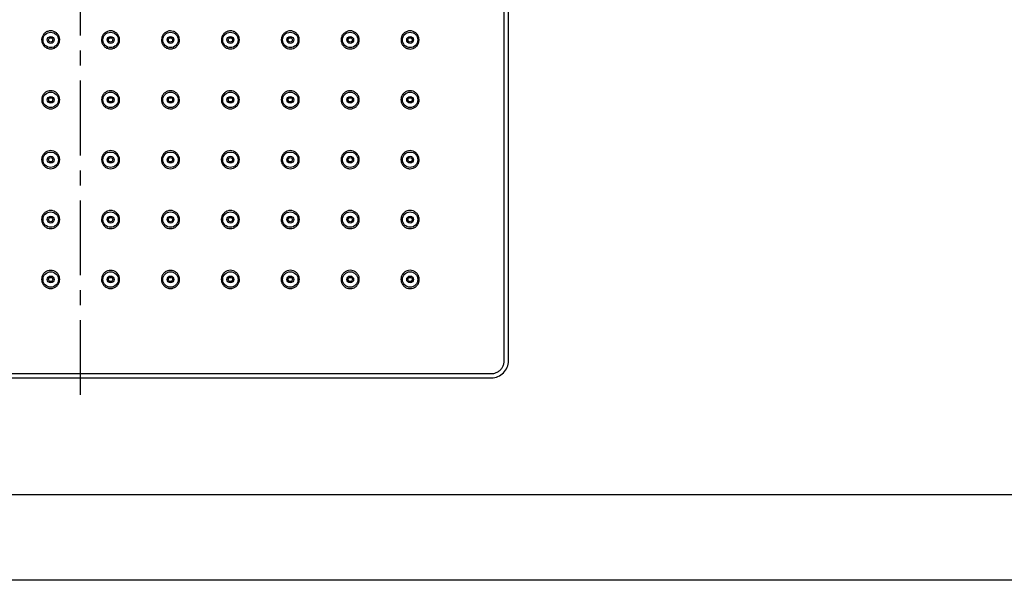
# Model space of a CAD drawing. Extents: x 4390 to 4810, y 960 to 1257.
# Tile 2 of 5: x 4506 to 4621, y 960 to 1025. Entities that reach past the tile are written whole.
import ezdxf

# ---------------------------------------------------------------- set-up
doc = ezdxf.new("R2010")
doc.units = 0
doc.header["$LTSCALE"] = 7
doc.header["$MEASUREMENT"] = 0
doc.linetypes.add('CENTER', pattern=[2, 1.25, -0.25, 0.25, -0.25])
doc.layers.get('0').update_dxf_attribs({"color": 2, "linetype": 'CONTINUOUS'})
doc.layers.add('CL', color=1, linetype='CENTER')
doc.layers.add('TXT', color=4, linetype='CONTINUOUS')

# ---------------------------------------------------------------- blocks, each defined once
blk = doc.blocks.new('BORDER')
blk.add_line((0, 0), (1, 0))

msp = doc.modelspace()

# ---------------------------------------------------------------- linework, layer by layer
at = {"color": 7, "linetype": 'Continuous'}
for p, q in [((4562.89, 985.44), (4562.89, 1081.45)), ((4563.39, 985.44), (4563.39, 1081.44)), ((4465.38, 983.94), (4561.39, 983.94)), ((4465.39, 983.44), (4561.39, 983.44))]:
    msp.add_line(p, q, dxfattribs=at)
for centre, radius in [((4509.89, 1022.94), 0.899), ((4509.89, 1022.94), 0.4), ((4509.89, 1022.94), 0.25), ((4516.89, 1022.94), 0.899), ((4516.89, 1022.94), 0.4), ((4516.89, 1022.94), 0.25), ((4523.89, 1022.94), 0.899), ((4523.89, 1022.94), 0.4), ((4523.89, 1022.94), 0.25), ((4530.89, 1022.94), 0.899), ((4530.89, 1022.94), 0.4), ((4530.89, 1022.94), 0.25), ((4537.89, 1022.94), 0.899), ((4537.89, 1022.94), 0.4), ((4537.89, 1022.94), 0.25), ((4544.89, 1022.94), 0.899), ((4544.89, 1022.94), 0.4), ((4544.89, 1022.94), 0.25), ((4551.89, 1022.94), 0.899), ((4551.89, 1022.94), 0.4), ((4551.89, 1022.94), 0.25), ((4509.89, 1015.94), 0.899), ((4509.89, 1015.94), 0.4), ((4509.89, 1015.94), 0.25), ((4516.89, 1015.94), 0.899), ((4516.89, 1015.94), 0.4), ((4516.89, 1015.94), 0.25), ((4523.89, 1015.94), 0.899), ((4523.89, 1015.94), 0.4), ((4523.89, 1015.94), 0.25), ((4530.89, 1015.94), 0.899), ((4530.89, 1015.94), 0.4), ((4530.89, 1015.94), 0.25), ((4537.89, 1015.94), 0.899), ((4537.89, 1015.94), 0.4), ((4537.89, 1015.94), 0.25), ((4544.89, 1015.94), 0.899), ((4544.89, 1015.94), 0.4), ((4544.89, 1015.94), 0.25), ((4551.89, 1015.94), 0.899), ((4551.89, 1015.94), 0.4), ((4551.89, 1015.94), 0.25), ((4509.89, 1008.94), 0.899), ((4509.89, 1008.94), 0.4), ((4509.89, 1008.94), 0.25), ((4516.89, 1008.94), 0.899), ((4516.89, 1008.94), 0.4), ((4516.89, 1008.94), 0.25), ((4523.89, 1008.94), 0.899), ((4523.89, 1008.94), 0.4), ((4523.89, 1008.94), 0.25), ((4530.89, 1008.94), 0.899), ((4530.89, 1008.94), 0.4), ((4530.89, 1008.94), 0.25), ((4537.89, 1008.94), 0.899), ((4537.89, 1008.94), 0.4), ((4537.89, 1008.94), 0.25), ((4544.89, 1008.94), 0.899), ((4544.89, 1008.94), 0.4), ((4544.89, 1008.94), 0.25), ((4551.89, 1008.94), 0.899), ((4551.89, 1008.94), 0.4), ((4551.89, 1008.94), 0.25), ((4509.89, 1001.94), 0.899), ((4509.89, 1001.94), 0.4), ((4516.89, 1001.94), 0.899), ((4516.89, 1001.94), 0.4), ((4523.89, 1001.94), 0.899), ((4523.89, 1001.94), 0.4), ((4530.89, 1001.94), 0.899), ((4530.89, 1001.94), 0.4), ((4537.89, 1001.94), 0.899), ((4537.89, 1001.94), 0.4), ((4544.89, 1001.94), 0.899), ((4544.89, 1001.94), 0.4), ((4551.89, 1001.94), 0.899), ((4551.89, 1001.94), 0.4), ((4509.89, 1001.94), 0.25), ((4516.89, 1001.94), 0.25), ((4523.89, 1001.94), 0.25), ((4530.89, 1001.94), 0.25), ((4537.89, 1001.94), 0.25), ((4544.89, 1001.94), 0.25), ((4551.89, 1001.94), 0.25), ((4509.89, 994.94), 0.899), ((4509.89, 994.94), 0.4), ((4516.89, 994.94), 0.899), ((4516.89, 994.94), 0.4), ((4523.89, 994.94), 0.899), ((4523.89, 994.94), 0.4), ((4530.89, 994.94), 0.899), ((4530.89, 994.94), 0.4), ((4537.89, 994.94), 0.899), ((4537.89, 994.94), 0.4), ((4544.89, 994.94), 0.899), ((4544.89, 994.94), 0.4), ((4551.89, 994.94), 0.899), ((4551.89, 994.94), 0.4), ((4509.89, 994.94), 0.25), ((4516.89, 994.94), 0.25), ((4523.89, 994.94), 0.25), ((4530.89, 994.94), 0.25), ((4537.89, 994.94), 0.25), ((4544.89, 994.94), 0.25), ((4551.89, 994.94), 0.25)]:
    msp.add_circle(centre, radius, dxfattribs=at)
msp.add_arc((4561.39, 985.44), 2, 270, 0.0102, dxfattribs=at)
for points, start_tangent, end_tangent in [([(4509.89, 1024), (4509.54, 1023.94), (4509.23, 1023.77), (4509, 1023.51), (4508.86, 1023.17), (4508.84, 1022.8), (4508.96, 1022.45), (4509.2, 1022.15), (4509.52, 1021.96), (4509.89, 1021.89)], (-1, 0.000034), (1, 0.000034)), ([(4509.89, 1021.89), (4510.26, 1021.96), (4510.58, 1022.15), (4510.82, 1022.45), (4510.93, 1022.8), (4510.92, 1023.17), (4510.79, 1023.5), (4510.55, 1023.76), (4510.24, 1023.94), (4509.89, 1024)], (1, 0.000034), (-1, 0.000034)), ([(4516.89, 1024), (4516.54, 1023.94), (4516.23, 1023.76), (4515.99, 1023.5), (4515.86, 1023.17), (4515.84, 1022.8), (4515.96, 1022.45), (4516.19, 1022.15), (4516.52, 1021.96), (4516.89, 1021.89)], (-1, -0.000034), (1, -0.000034)), ([(4516.89, 1021.89), (4517.26, 1021.96), (4517.58, 1022.15), (4517.82, 1022.45), (4517.93, 1022.8), (4517.92, 1023.17), (4517.78, 1023.51), (4517.54, 1023.77), (4517.24, 1023.94), (4516.89, 1024)], (1, -0.000034), (-1, -0.000034)), ([(4523.89, 1024), (4523.53, 1023.94), (4523.22, 1023.76), (4522.99, 1023.49), (4522.86, 1023.16), (4522.85, 1022.8), (4522.96, 1022.45), (4523.19, 1022.15), (4523.52, 1021.96), (4523.89, 1021.89)], (-1, -0.000101), (1, -0.000101)), ([(4523.89, 1021.89), (4524.25, 1021.96), (4524.58, 1022.14), (4524.81, 1022.43), (4524.93, 1022.78), (4524.92, 1023.16), (4524.78, 1023.5), (4524.54, 1023.77), (4524.23, 1023.94), (4523.89, 1024)], (1, -0.000101), (-1, -0.000101)), ([(4530.89, 1024), (4530.51, 1023.93), (4530.2, 1023.75), (4529.98, 1023.47), (4529.85, 1023.14), (4529.85, 1022.77), (4529.97, 1022.43), (4530.2, 1022.14), (4530.52, 1021.96), (4530.89, 1021.89)], (-1, -0.000168), (1, -0.000168)), ([(4530.89, 1021.89), (4531.25, 1021.95), (4531.57, 1022.14), (4531.81, 1022.43), (4531.93, 1022.77), (4531.92, 1023.15), (4531.79, 1023.49), (4531.55, 1023.77), (4531.24, 1023.94), (4530.89, 1024)], (1, -0.000168), (-1, -0.000168)), ([(4537.89, 1024), (4537.53, 1023.94), (4537.21, 1023.75), (4536.98, 1023.48), (4536.85, 1023.14), (4536.85, 1022.77), (4536.97, 1022.43), (4537.2, 1022.14), (4537.52, 1021.95), (4537.89, 1021.89)], (-1, -0.000235), (1, -0.000235)), ([(4537.89, 1021.89), (4538.25, 1021.95), (4538.57, 1022.14), (4538.81, 1022.42), (4538.93, 1022.77), (4538.93, 1023.14), (4538.8, 1023.48), (4538.56, 1023.76), (4538.24, 1023.94), (4537.89, 1024)], (1, -0.000235), (-1, -0.000235)), ([(4544.89, 1024), (4544.53, 1023.94), (4544.21, 1023.75), (4543.97, 1023.48), (4543.85, 1023.13), (4543.85, 1022.77), (4543.97, 1022.42), (4544.2, 1022.14), (4544.52, 1021.95), (4544.89, 1021.89)], (-1, -0.000302), (1, -0.000302)), ([(4544.89, 1021.89), (4545.25, 1021.95), (4545.57, 1022.14), (4545.81, 1022.42), (4545.93, 1022.77), (4545.93, 1023.14), (4545.8, 1023.48), (4545.56, 1023.76), (4545.24, 1023.94), (4544.89, 1024)], (1, -0.000302), (-1, -0.000302)), ([(4551.89, 1024), (4551.53, 1023.94), (4551.21, 1023.76), (4550.97, 1023.48), (4550.85, 1023.13), (4550.84, 1022.77), (4550.97, 1022.42), (4551.2, 1022.14), (4551.52, 1021.95), (4551.89, 1021.88)], (-1, -0.00037), (1, -0.00037)), ([(4551.89, 1021.88), (4552.25, 1021.95), (4552.57, 1022.13), (4552.81, 1022.42), (4552.93, 1022.76), (4552.93, 1023.13), (4552.8, 1023.48), (4552.56, 1023.76), (4552.25, 1023.94), (4551.89, 1024)], (1, -0.00037), (-1, -0.00037)), ([(4509.89, 1017), (4509.54, 1016.94), (4509.22, 1016.76), (4508.99, 1016.49), (4508.86, 1016.16), (4508.85, 1015.79), (4508.97, 1015.43), (4509.2, 1015.14), (4509.52, 1014.95), (4509.89, 1014.89)], (-1, 0.000034), (1, 0.000034)), ([(4509.89, 1014.89), (4510.25, 1014.95), (4510.58, 1015.15), (4510.81, 1015.43), (4510.93, 1015.79), (4510.92, 1016.15), (4510.79, 1016.49), (4510.56, 1016.76), (4510.24, 1016.94), (4509.89, 1017)], (1, 0.000034), (-1, 0.000034)), ([(4516.89, 1017), (4516.53, 1016.94), (4516.22, 1016.76), (4515.99, 1016.49), (4515.85, 1016.15), (4515.85, 1015.79), (4515.97, 1015.44), (4516.2, 1015.15), (4516.52, 1014.96), (4516.89, 1014.89)], (-1, -0.000034), (1, -0.000034)), ([(4516.89, 1014.89), (4517.25, 1014.95), (4517.58, 1015.15), (4517.81, 1015.43), (4517.93, 1015.79), (4517.92, 1016.16), (4517.79, 1016.49), (4517.55, 1016.76), (4517.24, 1016.94), (4516.89, 1017)], (1, -0.000034), (-1, -0.000034)), ([(4523.89, 1017), (4523.53, 1016.94), (4523.22, 1016.76), (4522.98, 1016.49), (4522.85, 1016.15), (4522.85, 1015.79), (4522.96, 1015.44), (4523.2, 1015.15), (4523.52, 1014.96), (4523.89, 1014.89)], (-1, -0.000101), (1, -0.000101)), ([(4523.89, 1014.89), (4524.25, 1014.95), (4524.58, 1015.14), (4524.81, 1015.43), (4524.93, 1015.78), (4524.92, 1016.15), (4524.79, 1016.49), (4524.55, 1016.76), (4524.24, 1016.94), (4523.89, 1017)], (1, -0.000101), (-1, -0.000101)), ([(4530.89, 1017), (4530.53, 1016.94), (4530.22, 1016.76), (4529.98, 1016.48), (4529.85, 1016.15), (4529.85, 1015.78), (4529.96, 1015.43), (4530.2, 1015.14), (4530.52, 1014.95), (4530.89, 1014.89)], (-1, -0.000168), (1, -0.000168)), ([(4530.89, 1014.89), (4531.25, 1014.95), (4531.57, 1015.14), (4531.81, 1015.42), (4531.93, 1015.77), (4531.93, 1016.15), (4531.79, 1016.49), (4531.55, 1016.76), (4531.24, 1016.94), (4530.89, 1017)], (1, -0.000168), (-1, -0.000168)), ([(4537.89, 1017), (4537.53, 1016.94), (4537.21, 1016.76), (4536.98, 1016.48), (4536.85, 1016.14), (4536.85, 1015.78), (4536.97, 1015.43), (4537.2, 1015.14), (4537.52, 1014.95), (4537.89, 1014.89)], (-1, -0.000235), (1, -0.000235)), ([(4537.89, 1014.89), (4538.25, 1014.95), (4538.57, 1015.14), (4538.81, 1015.42), (4538.93, 1015.77), (4538.93, 1016.14), (4538.8, 1016.49), (4538.56, 1016.76), (4538.24, 1016.94), (4537.89, 1017)], (1, -0.000235), (-1, -0.000235)), ([(4544.89, 1017), (4544.53, 1016.94), (4544.21, 1016.76), (4543.98, 1016.48), (4543.85, 1016.14), (4543.84, 1015.77), (4543.97, 1015.43), (4544.2, 1015.14), (4544.52, 1014.95), (4544.89, 1014.88)], (-1, -0.000302), (1, -0.000302)), ([(4544.89, 1014.88), (4545.25, 1014.95), (4545.57, 1015.13), (4545.81, 1015.42), (4545.93, 1015.76), (4545.93, 1016.14), (4545.8, 1016.48), (4545.56, 1016.76), (4545.24, 1016.94), (4544.89, 1017)], (1, -0.000302), (-1, -0.000302)), ([(4551.89, 1017.01), (4551.53, 1016.94), (4551.21, 1016.76), (4550.97, 1016.48), (4550.84, 1016.13), (4550.84, 1015.77), (4550.96, 1015.42), (4551.2, 1015.14), (4551.52, 1014.95), (4551.89, 1014.88)], (-1, -0.00037), (1, -0.00037)), ([(4551.89, 1014.88), (4552.25, 1014.95), (4552.57, 1015.13), (4552.81, 1015.42), (4552.94, 1015.77), (4552.93, 1016.14), (4552.8, 1016.48), (4552.56, 1016.76), (4552.25, 1016.94), (4551.89, 1017.01)], (1, -0.00037), (-1, -0.00037)), ([(4509.89, 1010), (4509.54, 1009.94), (4509.22, 1009.76), (4508.98, 1009.49), (4508.85, 1009.15), (4508.85, 1008.78), (4508.97, 1008.43), (4509.2, 1008.14), (4509.52, 1007.95), (4509.89, 1007.89)], (-1, 0.000034), (1, 0.000034)), ([(4509.89, 1007.89), (4510.25, 1007.95), (4510.57, 1008.14), (4510.81, 1008.43), (4510.93, 1008.78), (4510.93, 1009.15), (4510.8, 1009.48), (4510.56, 1009.76), (4510.25, 1009.94), (4509.89, 1010)], (1, 0.000034), (-1, 0.000034)), ([(4516.89, 1010), (4516.53, 1009.94), (4516.22, 1009.76), (4515.98, 1009.48), (4515.85, 1009.15), (4515.85, 1008.78), (4515.97, 1008.43), (4516.2, 1008.14), (4516.52, 1007.95), (4516.89, 1007.89)], (-1, -0.000034), (1, -0.000034)), ([(4516.89, 1007.89), (4517.25, 1007.95), (4517.57, 1008.14), (4517.81, 1008.43), (4517.93, 1008.78), (4517.92, 1009.15), (4517.79, 1009.49), (4517.56, 1009.76), (4517.25, 1009.94), (4516.89, 1010)], (1, -0.000034), (-1, -0.000034)), ([(4523.89, 1010), (4523.53, 1009.94), (4523.21, 1009.76), (4522.98, 1009.48), (4522.85, 1009.14), (4522.85, 1008.78), (4522.97, 1008.43), (4523.2, 1008.14), (4523.52, 1007.95), (4523.89, 1007.89)], (-1, -0.000101), (1, -0.000101)), ([(4523.89, 1007.89), (4524.25, 1007.95), (4524.57, 1008.14), (4524.81, 1008.43), (4524.93, 1008.78), (4524.93, 1009.15), (4524.79, 1009.49), (4524.56, 1009.76), (4524.24, 1009.94), (4523.89, 1010)], (1, -0.000101), (-1, -0.000101)), ([(4530.89, 1010), (4530.53, 1009.94), (4530.21, 1009.76), (4529.98, 1009.48), (4529.85, 1009.14), (4529.84, 1008.78), (4529.97, 1008.43), (4530.2, 1008.14), (4530.52, 1007.95), (4530.89, 1007.89)], (-1, -0.000168), (1, -0.000168)), ([(4530.89, 1007.89), (4531.25, 1007.95), (4531.57, 1008.14), (4531.81, 1008.42), (4531.93, 1008.77), (4531.93, 1009.15), (4531.8, 1009.49), (4531.56, 1009.76), (4531.24, 1009.94), (4530.89, 1010)], (1, -0.000168), (-1, -0.000168)), ([(4537.89, 1010), (4537.53, 1009.94), (4537.21, 1009.76), (4536.98, 1009.48), (4536.85, 1009.14), (4536.84, 1008.77), (4536.96, 1008.43), (4537.2, 1008.14), (4537.52, 1007.95), (4537.89, 1007.89)], (-1, -0.000235), (1, -0.000235)), ([(4537.89, 1007.89), (4538.25, 1007.95), (4538.57, 1008.14), (4538.81, 1008.42), (4538.93, 1008.77), (4538.93, 1009.14), (4538.8, 1009.49), (4538.56, 1009.76), (4538.24, 1009.94), (4537.89, 1010)], (1, -0.000235), (-1, -0.000235)), ([(4544.89, 1010), (4544.53, 1009.94), (4544.21, 1009.76), (4543.97, 1009.48), (4543.85, 1009.14), (4543.84, 1008.77), (4543.96, 1008.42), (4544.2, 1008.14), (4544.52, 1007.95), (4544.89, 1007.88)], (-1, -0.000302), (1, -0.000302)), ([(4544.89, 1007.88), (4545.25, 1007.95), (4545.57, 1008.13), (4545.81, 1008.42), (4545.93, 1008.77), (4545.93, 1009.14), (4545.8, 1009.49), (4545.56, 1009.76), (4545.24, 1009.94), (4544.89, 1010)], (1, -0.000302), (-1, -0.000302)), ([(4551.89, 1010.01), (4551.53, 1009.94), (4551.21, 1009.76), (4550.97, 1009.48), (4550.84, 1009.14), (4550.84, 1008.77), (4550.96, 1008.42), (4551.2, 1008.13), (4551.52, 1007.95), (4551.89, 1007.88)], (-1, -0.00037), (1, -0.00037)), ([(4551.89, 1007.88), (4552.25, 1007.95), (4552.58, 1008.13), (4552.81, 1008.42), (4552.94, 1008.77), (4552.93, 1009.14), (4552.8, 1009.48), (4552.56, 1009.76), (4552.25, 1009.95), (4551.89, 1010.01)], (1, -0.00037), (-1, -0.00037)), ([(4509.89, 1003), (4509.53, 1002.94), (4509.22, 1002.76), (4508.98, 1002.49), (4508.85, 1002.14), (4508.84, 1001.77), (4508.97, 1001.42), (4509.2, 1001.14), (4509.52, 1000.95), (4509.89, 1000.89)], (-1, 0.000034), (1, 0.000034)), ([(4509.89, 1000.89), (4510.25, 1000.95), (4510.57, 1001.14), (4510.81, 1001.42), (4510.93, 1001.77), (4510.93, 1002.14), (4510.8, 1002.48), (4510.56, 1002.76), (4510.25, 1002.94), (4509.89, 1003)], (1, 0.000034), (-1, 0.000034)), ([(4516.89, 1003), (4516.53, 1002.94), (4516.21, 1002.76), (4515.98, 1002.48), (4515.85, 1002.14), (4515.84, 1001.77), (4515.97, 1001.43), (4516.2, 1001.14), (4516.52, 1000.95), (4516.89, 1000.89)], (-1, -0.000034), (1, -0.000034)), ([(4516.89, 1000.89), (4517.25, 1000.95), (4517.57, 1001.14), (4517.81, 1001.42), (4517.93, 1001.78), (4517.93, 1002.14), (4517.8, 1002.48), (4517.56, 1002.76), (4517.25, 1002.94), (4516.89, 1003)], (1, -0.000034), (-1, -0.000034)), ([(4523.89, 1003), (4523.53, 1002.94), (4523.21, 1002.76), (4522.98, 1002.48), (4522.85, 1002.14), (4522.84, 1001.77), (4522.97, 1001.43), (4523.2, 1001.14), (4523.52, 1000.95), (4523.89, 1000.89)], (-1, -0.000101), (1, -0.000101)), ([(4523.89, 1000.89), (4524.25, 1000.95), (4524.57, 1001.14), (4524.81, 1001.42), (4524.93, 1001.77), (4524.93, 1002.14), (4524.8, 1002.49), (4524.56, 1002.76), (4524.25, 1002.94), (4523.89, 1003)], (1, -0.000101), (-1, -0.000101)), ([(4530.89, 1003), (4530.53, 1002.94), (4530.21, 1002.76), (4529.98, 1002.48), (4529.85, 1002.14), (4529.84, 1001.77), (4529.96, 1001.43), (4530.2, 1001.14), (4530.52, 1000.95), (4530.89, 1000.88)], (-1, -0.000168), (1, -0.000168)), ([(4530.89, 1000.88), (4531.25, 1000.95), (4531.57, 1001.13), (4531.81, 1001.42), (4531.93, 1001.76), (4531.93, 1002.14), (4531.8, 1002.48), (4531.56, 1002.76), (4531.25, 1002.94), (4530.89, 1003)], (1, -0.000168), (-1, -0.000168)), ([(4537.89, 1003), (4537.53, 1002.94), (4537.21, 1002.76), (4536.97, 1002.48), (4536.85, 1002.14), (4536.84, 1001.77), (4536.96, 1001.42), (4537.2, 1001.14), (4537.52, 1000.95), (4537.89, 1000.88)], (-1, -0.000235), (1, -0.000235)), ([(4537.89, 1000.88), (4538.25, 1000.95), (4538.58, 1001.14), (4538.81, 1001.42), (4538.94, 1001.77), (4538.93, 1002.14), (4538.8, 1002.49), (4538.56, 1002.76), (4538.25, 1002.94), (4537.89, 1003)], (1, -0.000235), (-1, -0.000235)), ([(4544.89, 1003.01), (4544.53, 1002.94), (4544.21, 1002.76), (4543.97, 1002.48), (4543.84, 1002.14), (4543.84, 1001.77), (4543.96, 1001.42), (4544.2, 1001.14), (4544.52, 1000.95), (4544.89, 1000.88)], (-1, -0.000302), (1, -0.000303)), ([(4544.89, 1000.88), (4545.25, 1000.95), (4545.58, 1001.13), (4545.81, 1001.42), (4545.94, 1001.77), (4545.93, 1002.14), (4545.8, 1002.49), (4545.56, 1002.76), (4545.25, 1002.94), (4544.89, 1003.01)], (1, -0.000303), (-1, -0.000302)), ([(4551.89, 1003.01), (4551.53, 1002.95), (4551.21, 1002.76), (4550.97, 1002.48), (4550.84, 1002.14), (4550.84, 1001.77), (4550.96, 1001.42), (4551.2, 1001.13), (4551.52, 1000.94), (4551.89, 1000.88)], (-1, -0.00037), (1, -0.00037)), ([(4551.89, 1000.88), (4552.25, 1000.94), (4552.58, 1001.13), (4552.81, 1001.42), (4552.94, 1001.77), (4552.94, 1002.14), (4552.81, 1002.49), (4552.57, 1002.77), (4552.25, 1002.95), (4551.89, 1003.01)], (1, -0.00037), (-1, -0.00037)), ([(4509.89, 996), (4509.53, 995.94), (4509.21, 995.76), (4508.98, 995.48), (4508.85, 995.14), (4508.84, 994.77), (4508.97, 994.42), (4509.2, 994.14), (4509.52, 993.95), (4509.89, 993.88)], (-1, 0.000034), (1, 0.000034)), ([(4509.89, 993.88), (4510.25, 993.95), (4510.57, 994.14), (4510.81, 994.42), (4510.93, 994.77), (4510.93, 995.14), (4510.8, 995.48), (4510.57, 995.76), (4510.25, 995.94), (4509.89, 996)], (1, 0.000034), (-1, 0.000034)), ([(4516.89, 996), (4516.53, 995.94), (4516.21, 995.76), (4515.98, 995.48), (4515.85, 995.14), (4515.84, 994.77), (4515.97, 994.42), (4516.2, 994.14), (4516.52, 993.95), (4516.89, 993.88)], (-1, -0.000034), (1, -0.000034)), ([(4516.89, 993.88), (4517.25, 993.95), (4517.58, 994.14), (4517.81, 994.42), (4517.93, 994.77), (4517.93, 995.14), (4517.8, 995.48), (4517.57, 995.76), (4517.25, 995.94), (4516.89, 996)], (1, -0.000034), (-1, -0.000034)), ([(4523.89, 996), (4523.53, 995.94), (4523.21, 995.76), (4522.97, 995.48), (4522.85, 995.14), (4522.84, 994.77), (4522.97, 994.42), (4523.2, 994.14), (4523.52, 993.95), (4523.89, 993.88)], (-1, -0.000101), (1, -0.000101)), ([(4523.89, 993.88), (4524.25, 993.95), (4524.58, 994.14), (4524.81, 994.42), (4524.94, 994.77), (4524.93, 995.14), (4524.8, 995.48), (4524.56, 995.76), (4524.25, 995.94), (4523.89, 996)], (1, -0.000101), (-1, -0.000101)), ([(4530.89, 996.01), (4530.53, 995.94), (4530.21, 995.76), (4529.97, 995.48), (4529.85, 995.14), (4529.84, 994.77), (4529.96, 994.42), (4530.2, 994.14), (4530.52, 993.95), (4530.89, 993.88)], (-1, -0.000168), (1, -0.000168)), ([(4530.89, 993.88), (4531.25, 993.95), (4531.58, 994.13), (4531.81, 994.42), (4531.94, 994.77), (4531.93, 995.14), (4531.8, 995.49), (4531.56, 995.76), (4531.25, 995.94), (4530.89, 996.01)], (1, -0.000168), (-1, -0.000168)), ([(4537.89, 996.01), (4537.53, 995.94), (4537.21, 995.76), (4536.97, 995.48), (4536.84, 995.14), (4536.84, 994.77), (4536.96, 994.42), (4537.2, 994.13), (4537.52, 993.95), (4537.89, 993.88)], (-1, -0.000235), (1, -0.000235)), ([(4537.89, 993.88), (4538.25, 993.95), (4538.58, 994.13), (4538.81, 994.42), (4538.94, 994.77), (4538.93, 995.14), (4538.8, 995.49), (4538.57, 995.76), (4538.25, 995.94), (4537.89, 996.01)], (1, -0.000235), (-1, -0.000235)), ([(4544.89, 996.01), (4544.53, 995.95), (4544.21, 995.76), (4543.97, 995.48), (4543.84, 995.14), (4543.84, 994.77), (4543.96, 994.42), (4544.2, 994.13), (4544.52, 993.94), (4544.89, 993.88)], (-1, -0.000302), (1, -0.000303)), ([(4544.89, 993.88), (4545.25, 993.94), (4545.58, 994.13), (4545.81, 994.42), (4545.94, 994.77), (4545.94, 995.14), (4545.81, 995.49), (4545.57, 995.77), (4545.25, 995.95), (4544.89, 996.01)], (1, -0.000303), (-1, -0.000302)), ([(4551.89, 996.01), (4551.53, 995.95), (4551.21, 995.76), (4550.97, 995.48), (4550.84, 995.14), (4550.84, 994.77), (4550.96, 994.42), (4551.2, 994.13), (4551.52, 993.94), (4551.89, 993.88)], (-1, -0.000369), (1, -0.00037)), ([(4551.89, 993.88), (4552.25, 993.94), (4552.58, 994.13), (4552.82, 994.41), (4552.94, 994.76), (4552.94, 995.14), (4552.81, 995.49), (4552.57, 995.77), (4552.25, 995.95), (4551.89, 996.01)], (1, -0.00037), (-1, -0.000369)), ([(4561.39, 983.94), (4561.78, 983.99), (4562.14, 984.14), (4562.45, 984.38), (4562.69, 984.69), (4562.84, 985.05), (4562.89, 985.44)], (1, 0.00009), (-0.000016, 1))]:
    msp.add_spline(points, degree=3, dxfattribs=dict(at, start_tangent=start_tangent, end_tangent=end_tangent))
at = {"layer": 'CL'}
msp.add_line((4513.39, 981.44), (4513.39, 1085.44), dxfattribs=at)
at = {"layer": 'TXT', "color": 4}
msp.add_lwpolyline([(4799.14, 969.78), (4421.14, 969.78), (4421.14, 1243.78), (4799.14, 1243.78)], close=True, dxfattribs=at)

# ---------------------------------------------------------------- block references
at = {"xscale": -420, "yscale": 297, "zscale": 420}
msp.add_blockref('BORDER', (4810.14, 959.78), dxfattribs=at)

doc.saveas('drawing.dxf')
